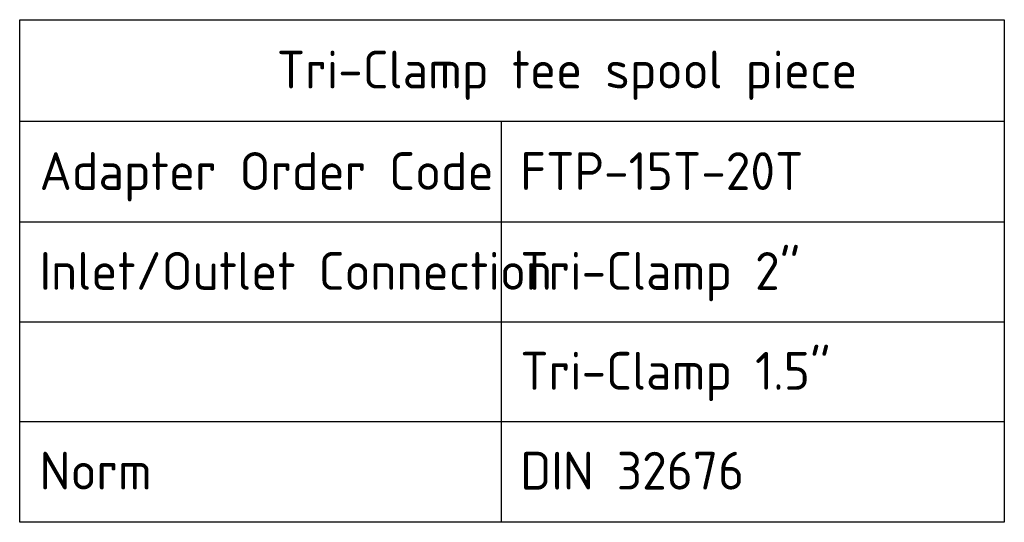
# Paper-space layout 'Invenitec-A4' of a CAD drawing. Header units: millimetres. Extents: x 0 to 296, y -84 to 207.
# Tile 6 of 6: x 203 to 294, y 160 to 207. Entities that reach past the tile are written whole.
import ezdxf
from ezdxf.enums import TextEntityAlignment as Align

# ---------------------------------------------------------------- set-up
doc = ezdxf.new("R2010")
doc.units = ezdxf.units.MM
doc.layers.add('Default', color=7, linetype='Continuous')
doc.styles.add('SEACAD_Solid_Edge_ISO', font='seiso.ttf')

# ---------------------------------------------------------------- blocks, each defined once
blk = doc.blocks.new('SE')
at = {"layer": 'Default', "color": 7, "linetype": 'Continuous'}
for p, q in [((203.019, 197.395), (294.265, 197.395)), ((247.643, 197.395), (247.643, 188.068)), ((203.019, 188.068), (294.265, 188.068)), ((247.643, 188.068), (247.643, 178.816)), ((203.019, 178.816), (294.265, 178.816)), ((247.643, 178.816), (247.643, 169.563)), ((203.019, 169.563), (294.265, 169.563)), ((247.643, 169.563), (247.643, 160.236))]:
    blk.add_line(p, q, dxfattribs=at)
blk.add_lwpolyline([(203.019, 160.236), (203.019, 206.798), (294.265, 206.798), (294.265, 160.236), (203.019, 160.236)], dxfattribs=at)
at = {"layer": 'Default', "color": 7, "linetype": 'Continuous', "style": 'SEACAD_Solid_Edge_ISO'}
for s, p in [('Tri-Clamp tee spool piece', (226.847, 203.926)), ('Adapter Order Code', (204.856, 194.524)), ('FTP-15T-20T', (249.405, 194.524)), ('Inlet/Outlet Connection', (204.856, 185.271)), ('Tri-Clamp 2"', (249.405, 185.271)), ('Tri-Clamp 1.5"', (249.405, 176.019)), ('Norm', (204.856, 166.767)), ('DIN 32676', (249.405, 166.767))]:
    blk.add_text(s, height=3.5, dxfattribs=at).set_placement(p, align=Align.TOP_LEFT)

psp = doc.layouts.new('Invenitec-A4')

# ---------------------------------------------------------------- block references
at = {"layer": 'Default'}
psp.add_blockref('SE', (0, 0), dxfattribs=at)

doc.saveas('drawing.dxf')
